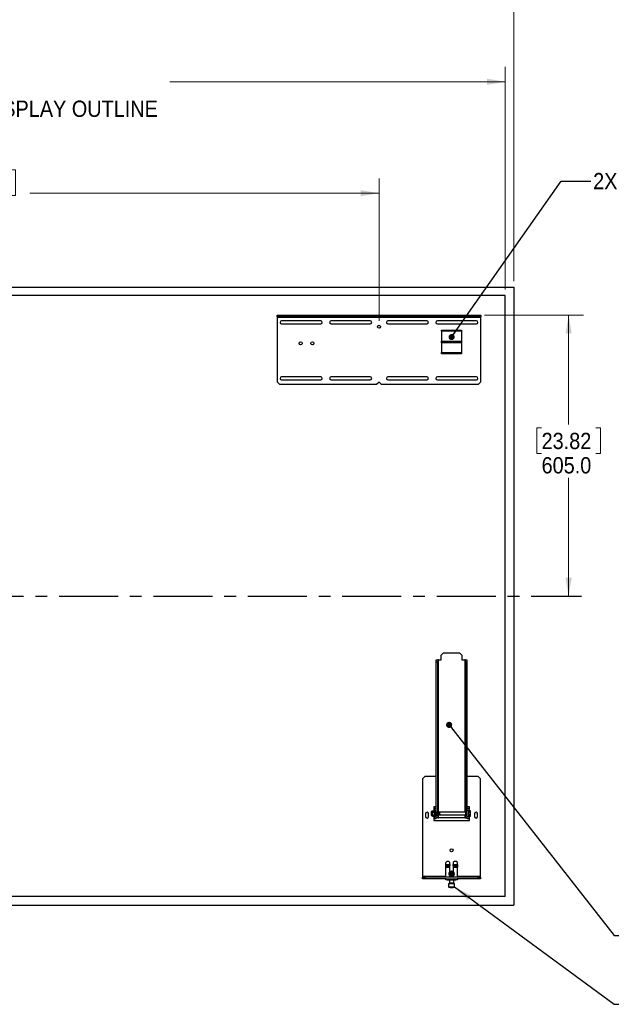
# Model space of a CAD drawing. Header units: millimetres. Extents: x 0 to 844, y -2 to 552.
# Tile 10 of 65: x 263 to 390, y 148 to 360. Entities that reach past the tile are written whole.
import ezdxf

# ---------------------------------------------------------------- set-up
doc = ezdxf.new("R2010")
doc.units = ezdxf.units.MM
doc.linetypes.add('CENTERX2', pattern=[20.32, 12.7, -2.54, 2.54, -2.54])
doc.styles.add('SLDTEXTSTYLE0', font='GOTHIC.TTF', dxfattribs={"width": 0.913})
doc.styles.get("Standard").update_dxf_attribs({"font": 'GOTHIC.TTF'})
doc.dimstyles.new('SLDDIMSTYLE0', dxfattribs={"dimtxt": 3.5, "dimasz": 3.9624, "dimexe": 0, "dimexo": 0.0625, "dimgap": 0.875, "dimtad": 0, "dimtih": 1, "dimtoh": 1, "dimdec": 0, "dimlfac": 10, "dimrnd": 1e-09, "dimzin": 12, "dimdsep": 46, "dimtxsty": 'SLDTEXTSTYLE0', "dimsah": 1, "dimcen": 0.09, "dimadec": 0, "dimazin": 3, "dimtfac": 1, "dimtdec": 3, "dimtofl": 0, "dimtmove": 0, "dimatfit": 3, "dimfxl": 1, "dimfrac": 2, "dimtolj": 1, "dimtzin": 12, "dimarcsym": 0})
doc.dimstyles.new('SLDDIMSTYLE1', dxfattribs={"dimtxt": 3.5, "dimasz": 3.9624, "dimexe": 0, "dimexo": 0.0625, "dimgap": 0.875, "dimtad": 0, "dimtih": 1, "dimtoh": 1, "dimdec": 0, "dimlfac": 10, "dimrnd": 1e-09, "dimzin": 12, "dimdsep": 46, "dimtxsty": 'SLDTEXTSTYLE0', "dimsah": 1, "dimcen": 0.09, "dimadec": 0, "dimazin": 3, "dimtfac": 1, "dimtdec": 0, "dimtofl": 0, "dimtmove": 0, "dimatfit": 3, "dimfxl": 1, "dimfrac": 2, "dimtolj": 1, "dimtzin": 12, "dimarcsym": 0})
doc.dimstyles.new('SLDDIMSTYLE2', dxfattribs={"dimtxt": 3.5, "dimasz": 3.9624, "dimexe": 0, "dimexo": 0.0625, "dimgap": 0.875, "dimtad": 0, "dimtih": 1, "dimtoh": 1, "dimdec": 1, "dimlfac": 10, "dimrnd": 1e-09, "dimzin": 12, "dimdsep": 46, "dimtxsty": 'SLDTEXTSTYLE0', "dimsah": 1, "dimcen": 0.09, "dimadec": 0, "dimazin": 3, "dimtfac": 1, "dimtdec": 1, "dimtofl": 0, "dimtmove": 0, "dimatfit": 3, "dimfxl": 1, "dimfrac": 2, "dimtolj": 1, "dimtzin": 12, "dimarcsym": 0})
doc.dimstyles.new('SLDDIMSTYLE3', dxfattribs={"dimtxt": 3.5, "dimasz": 3.9624, "dimexe": 0, "dimexo": 0.0625, "dimgap": 0.875, "dimtad": 0, "dimtih": 1, "dimtoh": 1, "dimdec": 1, "dimlfac": 10, "dimrnd": 1e-09, "dimzin": 4, "dimdsep": 46, "dimtxsty": 'SLDTEXTSTYLE0', "dimsah": 1, "dimcen": 0.09, "dimadec": 0, "dimazin": 1, "dimtfac": 1, "dimtdec": 1, "dimtofl": 0, "dimtmove": 0, "dimatfit": 3, "dimfxl": 1, "dimfrac": 2, "dimtolj": 1, "dimtzin": 12, "dimarcsym": 0})
doc.dimstyles.new('SLDDIMSTYLE5', dxfattribs={"dimtxt": 0.18, "dimasz": 1.3208, "dimexe": 0, "dimexo": 0.0625, "dimgap": 0, "dimtad": 0, "dimtih": 1, "dimtoh": 1, "dimdec": 0, "dimrnd": 1e-09, "dimzin": 0, "dimdsep": 46, "dimtxsty": 'STANDARD', "dimblk1": 'DOT', "dimblk2": 'DOT', "dimsah": 1, "dimcen": 0.09, "dimadec": 0, "dimazin": 0, "dimtfac": 1.3208, "dimtdec": 0, "dimtofl": 0, "dimtmove": 0, "dimatfit": 3, "dimldrblk": 'DOT', "dimfxl": 1, "dimfrac": 2, "dimtolj": 1, "dimtzin": 0, "dimarcsym": 0})
doc.dimstyles.new('SLDDIMSTYLE6', dxfattribs={"dimtxt": 0.18, "dimasz": 3.9624, "dimexe": 0, "dimexo": 0.0625, "dimgap": 0, "dimtad": 0, "dimtih": 1, "dimtoh": 1, "dimdec": 0, "dimrnd": 1e-09, "dimzin": 0, "dimdsep": 46, "dimtxsty": 'STANDARD', "dimsah": 1, "dimcen": 0.09, "dimadec": 0, "dimazin": 0, "dimtfac": 3.9624, "dimtdec": 0, "dimtofl": 0, "dimtmove": 0, "dimatfit": 3, "dimfxl": 1, "dimfrac": 2, "dimtolj": 1, "dimtzin": 0, "dimarcsym": 0})

# ---------------------------------------------------------------- blocks, each defined once
blk = doc.blocks.new('_D')
at = {"color": 7, "linetype": 'Continuous', "lineweight": 0}
for p, q in [((250.69, 354.86), (249.62, 354.86)), ((249.62, 354.86), (249.62, 349.3)), ((259.74, 354.86), (260.8, 354.86)), ((260.8, 354.86), (260.8, 349.3)), ((141.44, 302.29), (141.44, 350.22)), ((367.52, 302.29), (367.52, 350.22)), ((249.62, 349.3), (250.69, 349.3)), ((260.8, 349.3), (259.74, 349.3)), ((141.44, 347.04), (215.11, 347.04)), ((367.52, 347.04), (295.31, 347.04))]:
    blk.add_line(p, q, dxfattribs=at)
at = {"color": 7, "linetype": 'Continuous', "lineweight": 18}
for points in [[(141.44, 347.04), (145.41, 346.38), (145.41, 347.7)], [(367.52, 347.04), (363.56, 347.7), (363.56, 346.38)]]:
    blk.add_solid(points, dxfattribs=at)
at = {"color": 7, "linetype": 'Continuous', "lineweight": 18, "char_height": 3.5, "attachment_point": 1, "style": 'SLDTEXTSTYLE0'}
for s, insert in [('89.0', (250.69, 353.77)), ('2261', (250.04, 348.54)), ('STANDARD & ERO DISPLAY OUTLINE', (215.82, 342.98))]:
    blk.add_mtext(s, dxfattribs=dict(at, insert=insert))
blk = doc.blocks.new('_D_1')
at = {"color": 7, "linetype": 'Continuous', "lineweight": 0}
for p, q in [((250.69, 379.69), (249.62, 379.69)), ((249.62, 379.69), (249.62, 374.14)), ((259.74, 379.69), (260.81, 379.69)), ((260.81, 379.69), (260.81, 374.14)), ((139.62, 304.12), (139.62, 375.05)), ((249.62, 374.14), (250.69, 374.14)), ((260.81, 374.14), (259.74, 374.14)), ((369.35, 304.12), (369.35, 375.05)), ((139.62, 371.88), (227.05, 371.88)), ((369.35, 371.88), (283.38, 371.88))]:
    blk.add_line(p, q, dxfattribs=at)
at = {"color": 7, "linetype": 'Continuous', "lineweight": 18}
for points in [[(139.62, 371.88), (143.58, 371.22), (143.58, 372.54)], [(369.35, 371.88), (365.39, 372.54), (365.39, 371.22)]]:
    blk.add_solid(points, dxfattribs=at)
at = {"color": 7, "linetype": 'Continuous', "lineweight": 18, "char_height": 3.5, "attachment_point": 1, "style": 'SLDTEXTSTYLE0'}
for s, insert in [('90.4', (250.69, 378.61)), ('2297', (250.04, 373.37)), ('TOUCH DISPLAY OUTLINE', (227.76, 367.82))]:
    blk.add_mtext(s, dxfattribs=dict(at, insert=insert))
blk = doc.blocks.new('_D_7')
at = {"color": 7, "linetype": 'Continuous', "lineweight": 0}
for p, q in [((363.02, 296.82), (384.33, 296.82)), ((381.15, 296.82), (381.15, 273.26)), ((375.33, 272.55), (374.27, 272.55)), ((374.27, 272.55), (374.27, 266.99)), ((386.97, 272.55), (388.04, 272.55)), ((388.04, 272.55), (388.04, 266.99)), ((374.27, 266.99), (375.33, 266.99)), ((388.04, 266.99), (386.97, 266.99)), ((381.15, 236.31), (381.15, 261.75))]:
    blk.add_line(p, q, dxfattribs=at)
at = {"color": 7, "linetype": 'Continuous', "lineweight": 18}
for points in [[(381.15, 296.82), (380.49, 292.85), (381.81, 292.85)], [(381.15, 236.31), (381.81, 240.28), (380.49, 240.28)]]:
    blk.add_solid(points, dxfattribs=at)
at = {"color": 7, "linetype": 'Continuous', "lineweight": 18, "char_height": 3.5, "attachment_point": 1, "style": 'SLDTEXTSTYLE0'}
for s, insert in [('23.82', (375.33, 271.46)), ('605.0', (375.33, 266.22))]:
    blk.add_mtext(s, dxfattribs=dict(at, insert=insert))
blk = doc.blocks.new('_D_12')
at = {"color": 7, "linetype": 'Continuous', "lineweight": 0}
for p, q in [((249.39, 328.08), (248.33, 328.08)), ((248.33, 328.08), (248.33, 322.53)), ((261.03, 328.08), (262.1, 328.08)), ((262.1, 328.08), (262.1, 322.53)), ((168.62, 295.56), (168.62, 326.22)), ((340.34, 295.56), (340.34, 326.22)), ((168.62, 323.04), (245.26, 323.04)), ((248.33, 322.53), (249.39, 322.53)), ((262.1, 322.53), (261.03, 322.53)), ((340.34, 323.04), (265.17, 323.04))]:
    blk.add_line(p, q, dxfattribs=at)
at = {"color": 7, "linetype": 'Continuous', "lineweight": 18}
for points in [[(168.62, 323.04), (172.59, 322.38), (172.59, 323.7)], [(340.34, 323.04), (336.38, 323.7), (336.38, 322.38)]]:
    blk.add_solid(points, dxfattribs=at)
at = {"color": 7, "linetype": 'Continuous', "lineweight": 18, "char_height": 3.5, "attachment_point": 1, "style": 'SLDTEXTSTYLE0'}
for s, insert in [('67.61', (249.39, 327)), ('1717.2', (248.1, 321.76))]:
    blk.add_mtext(s, dxfattribs=dict(at, insert=insert))
blk = doc.blocks.new('SW_NOTE_0_6')
at = {"color": 0, "linetype": 'Continuous', "lineweight": 0, "char_height": 3.5, "attachment_point": 1, "style": 'SLDTEXTSTYLE0'}
for s, insert in [('2X PANEL', (0.52, 1.78)), ('     HANGERS', (0.52, -2.74))]:
    blk.add_mtext(s, dxfattribs=dict(at, insert=insert))
blk = doc.blocks.new('_Dot')
at = {"color": 0, "linetype": 'ByBlock', "lineweight": -2}
blk.add_line((-0.5, 0), (-1, 0), dxfattribs=at)
at = {"color": 0, "linetype": 'ByBlock', "const_width": 0.5}
blk.add_lwpolyline([(-0.25, 0, 1), (0.25, 0, 1)], format="xyb", close=True, dxfattribs=at)

msp = doc.modelspace()

# ---------------------------------------------------------------- linework, layer by layer
at = {"color": 9, "linetype": 'Continuous', "lineweight": 25}
for p, q in [((139.615173, 302.849097), (369.354813, 302.849097)), ((367.524993, 301.019277), (141.444993, 301.019277)), ((367.524993, 171.609277), (367.524993, 301.019277)), ((369.354813, 302.849097), (369.354813, 169.779457)), ((139.615173, 169.779457), (369.354813, 169.779457)), ((367.524993, 171.609277), (141.444993, 171.609277))]:
    msp.add_line(p, q, dxfattribs=at)
at = {"color": 7, "linetype": 'Continuous', "lineweight": 25}
for p, q in [((318.437493, 296.511493), (318.437493, 296.815277)), ((318.437493, 296.815277), (318.937493, 296.815277)), ((318.937493, 296.815277), (318.937493, 296.511493)), ((318.937493, 296.815277), (361.752493, 296.815277)), ((361.752493, 296.511493), (361.752493, 296.815277)), ((361.752493, 296.815277), (362.252493, 296.815277)), ((362.252493, 296.815277), (362.252493, 296.511493)), ((318.937493, 296.511493), (318.437493, 296.511493)), ((318.437493, 296.511493), (318.437493, 296.359093)), ((318.437493, 296.359093), (362.252493, 296.359093)), ((318.437493, 296.359093), (318.437493, 282.406493)), ((318.937493, 296.511493), (361.752493, 296.511493)), ((327.789993, 295.571693), (319.389993, 295.571693)), ((319.389993, 294.911293), (327.789993, 294.911293)), ((338.439993, 295.571693), (330.039993, 295.571693)), ((330.039993, 294.911293), (338.439993, 294.911293)), ((350.649993, 295.571693), (342.249993, 295.571693)), ((342.249993, 294.911293), (350.649993, 294.911293)), ((361.299993, 295.571693), (352.899993, 295.571693)), ((352.899993, 294.911293), (361.299993, 294.911293)), ((362.252493, 296.511493), (361.752493, 296.511493)), ((362.252493, 296.359093), (362.252493, 296.511493)), ((362.252493, 282.406493), (362.252493, 296.359093)), ((353.783293, 293.367227), (353.783293, 293.525977)), ((353.783293, 293.525977), (358.126693, 293.525977)), ((358.126693, 293.367227), (353.783293, 293.367227)), ((353.783293, 293.367227), (353.783293, 291.20108)), ((358.126693, 293.525977), (358.126693, 293.367227)), ((358.126693, 293.367227), (358.126693, 291.20108)), ((353.783293, 291.20108), (358.126693, 291.20108)), ((353.783293, 290.815158), (353.783293, 291.20108)), ((358.126693, 290.815158), (353.783293, 290.815158)), ((353.783293, 290.815158), (353.783293, 288.745855)), ((358.126693, 291.20108), (358.126693, 290.815158)), ((358.126693, 290.815158), (358.126693, 288.745855)), ((353.783293, 288.745855), (358.126693, 288.745855)), ((353.783293, 288.496777), (353.783293, 288.745855)), ((358.126693, 288.496777), (353.783293, 288.496777)), ((358.126693, 288.745855), (358.126693, 288.496777)), ((318.437493, 282.406493), (318.937493, 281.906493)), ((327.789993, 283.506693), (319.389993, 283.506693)), ((319.389993, 282.846293), (327.789993, 282.846293)), ((338.439993, 283.506693), (330.039993, 283.506693)), ((330.039993, 282.846293), (338.439993, 282.846293)), ((340.344993, 282.373993), (339.877493, 281.906493)), ((340.812493, 281.906493), (340.344993, 282.373993)), ((350.649993, 283.506693), (342.249993, 283.506693)), ((342.249993, 282.846293), (350.649993, 282.846293)), ((361.299993, 283.506693), (352.899993, 283.506693)), ((352.899993, 282.846293), (361.299993, 282.846293)), ((361.752493, 281.906493), (362.252493, 282.406493)), ((318.937493, 281.906493), (339.877493, 281.906493)), ((340.812493, 281.906493), (361.752493, 281.906493)), ((352.676209, 222.597173), (352.979993, 222.597173)), ((352.676209, 222.097173), (352.676209, 222.597173)), ((352.979993, 222.597173), (352.979993, 222.097173)), ((353.132393, 222.597173), (352.979993, 222.597173)), ((353.132393, 222.597173), (353.732493, 222.597173)), ((354.232493, 224.097173), (353.732493, 223.597173)), ((353.732493, 222.597173), (353.732493, 223.597173)), ((354.232493, 224.097173), (357.677493, 224.097173)), ((358.177493, 223.597173), (357.677493, 224.097173)), ((358.177493, 223.597173), (358.177493, 222.597173)), ((358.177493, 222.597173), (358.777593, 222.597173)), ((358.929993, 222.597173), (358.777593, 222.597173)), ((358.929993, 222.597173), (359.233777, 222.597173)), ((358.929993, 222.097173), (358.929993, 222.597173)), ((359.233777, 222.597173), (359.233777, 222.097173)), ((352.676209, 189.843583), (352.676209, 222.097173)), ((352.979993, 222.097173), (352.676209, 222.097173)), ((352.979993, 189.097173), (352.979993, 222.097173)), ((359.233777, 222.097173), (358.929993, 222.097173)), ((358.929993, 222.097173), (358.929993, 189.097173)), ((359.233777, 222.097173), (359.233777, 189.097173)), ((350.204993, 197.467173), (349.704993, 196.967173)), ((352.676209, 197.467173), (350.204993, 197.467173)), ((361.704993, 197.467173), (359.233777, 197.467173)), ((362.204993, 196.967173), (361.704993, 197.467173)), ((349.704993, 196.967173), (349.704993, 175.923357)), ((362.204993, 175.923357), (362.204993, 196.967173)), ((352.676209, 190.967173), (352.116209, 190.967173)), ((352.116209, 190.967173), (352.116209, 190.667173)), ((359.793777, 190.967173), (359.233777, 190.967173)), ((359.793777, 190.667173), (359.793777, 190.967173)), ((350.355793, 189.448277), (350.355793, 189.203477)), ((350.355793, 189.203477), (350.410993, 189.148277)), ((350.410993, 189.148277), (350.355793, 189.093077)), ((350.355793, 189.093077), (350.355793, 188.848277)), ((350.960993, 189.148277), (351.016193, 189.203477)), ((351.016193, 189.093077), (350.960993, 189.148277)), ((351.016193, 189.203477), (351.016193, 189.448277)), ((351.016193, 188.848277), (351.016193, 189.093077)), ((351.668609, 189.760887), (351.641377, 189.750975)), ((351.641377, 189.243371), (351.641377, 189.750975)), ((351.641377, 189.243371), (351.661762, 189.235951)), ((351.655235, 189.447901), (351.668609, 189.36766)), ((351.655235, 189.295832), (351.664664, 189.239261)), ((351.664269, 189.238208), (351.664664, 189.239261)), ((351.668609, 189.497173), (351.668609, 189.947173)), ((351.668609, 189.047173), (351.668609, 189.497173)), ((351.818609, 189.997173), (351.718609, 189.997173)), ((351.718609, 188.997173), (351.818609, 188.997173)), ((351.863267, 190.074523), (351.818609, 189.997173)), ((351.818609, 189.930186), (351.818609, 189.997173)), ((351.863267, 189.785848), (351.818609, 189.930186)), ((351.818609, 189.497173), (351.818609, 189.930186)), ((351.818609, 189.06416), (351.818609, 189.497173)), ((351.818609, 188.997173), (351.818609, 189.06416)), ((351.863267, 188.919823), (351.818609, 189.06416)), ((351.818609, 188.997173), (351.863267, 188.919823)), ((351.863267, 190.074523), (352.22395, 190.074523)), ((351.863267, 189.785848), (352.22395, 189.785848)), ((351.863267, 189.208498), (352.22395, 189.208498)), ((351.863267, 188.919823), (352.22395, 188.919823)), ((352.268609, 190.667173), (352.116209, 190.667173)), ((352.268609, 189.997173), (352.22395, 190.074523)), ((352.22395, 190.074523), (352.268609, 189.930186)), ((352.22395, 189.208498), (352.268609, 189.06416)), ((352.22395, 188.919823), (352.268609, 188.997173)), ((352.268609, 190.167173), (352.268609, 190.667173)), ((352.268609, 190.667173), (352.572393, 190.667173)), ((352.572393, 190.167173), (352.268609, 190.167173)), ((352.268609, 188.827173), (352.268609, 190.167173)), ((352.268609, 188.327173), (352.268609, 188.827173)), ((352.268609, 188.827173), (352.572393, 188.827173)), ((352.572393, 190.667173), (352.572393, 190.167173)), ((352.572393, 188.827173), (352.572393, 190.167173)), ((352.676209, 190.147173), (352.572393, 190.147173)), ((352.572393, 188.847173), (352.676209, 188.847173)), ((352.572393, 188.827173), (352.572393, 188.327173)), ((352.676209, 189.843583), (352.676209, 189.497173)), ((352.676209, 189.497173), (352.676209, 189.150763)), ((352.676209, 189.097173), (352.676209, 189.150763)), ((352.676209, 189.097173), (352.979993, 189.097173)), ((352.676209, 188.597173), (352.676209, 189.097173)), ((353.004038, 189.755085), (352.979993, 189.751078)), ((352.979993, 189.747287), (353.064664, 189.239261)), ((352.979993, 189.299356), (352.989324, 189.243371)), ((352.979993, 189.241816), (352.989324, 189.243371)), ((352.979993, 189.097173), (352.979993, 188.597173)), ((352.989324, 189.243371), (353.027355, 189.197173)), ((353.019805, 189.797173), (353.004038, 189.755085)), ((353.004038, 189.755085), (353.089324, 189.243371)), ((353.042065, 189.797173), (353.020075, 189.797173)), ((353.026844, 189.197173), (353.04826, 189.197173)), ((353.079378, 189.750975), (353.041347, 189.797173)), ((353.048896, 189.197173), (353.064664, 189.239261)), ((353.064664, 189.239261), (353.089324, 189.243371)), ((353.104038, 189.755085), (353.079378, 189.750975)), ((353.079378, 189.750975), (353.164664, 189.239261)), ((353.089324, 189.243371), (353.127355, 189.197173)), ((353.119805, 189.797173), (353.104038, 189.755085)), ((353.104038, 189.755085), (353.189324, 189.243371)), ((353.142065, 189.797173), (353.120075, 189.797173)), ((353.126844, 189.197173), (353.14826, 189.197173)), ((353.179378, 189.750975), (353.141347, 189.797173)), ((353.148896, 189.197173), (353.164664, 189.239261)), ((353.164664, 189.239261), (353.189324, 189.243371)), ((353.204038, 189.755085), (353.179378, 189.750975)), ((353.179378, 189.750975), (353.264664, 189.239261)), ((353.189324, 189.243371), (353.227355, 189.197173)), ((353.219805, 189.797173), (353.204038, 189.755085)), ((353.204038, 189.755085), (353.289324, 189.243371)), ((353.242056, 189.797173), (353.220075, 189.797173)), ((353.226844, 189.197173), (353.24826, 189.197173)), ((353.279378, 189.750975), (353.241347, 189.797173)), ((353.248896, 189.197173), (353.264664, 189.239261)), ((353.264664, 189.239261), (353.289324, 189.243371)), ((353.304038, 189.755085), (353.279378, 189.750975)), ((353.279378, 189.750975), (353.364664, 189.239261)), ((353.289324, 189.243371), (353.327355, 189.197173)), ((353.319805, 189.797173), (353.304038, 189.755085)), ((353.304038, 189.755085), (353.389324, 189.243371)), ((358.929993, 189.797173), (353.320146, 189.797173)), ((353.326844, 189.197173), (353.348256, 189.197173)), ((353.348896, 189.197173), (353.364664, 189.239261)), ((353.364664, 189.239261), (353.389324, 189.243371)), ((353.389324, 189.243371), (353.427355, 189.197173)), ((353.426919, 189.197173), (358.929993, 189.197173)), ((358.929993, 189.097173), (359.233777, 189.097173)), ((358.929993, 188.597173), (358.929993, 189.097173)), ((359.337593, 189.797173), (359.233777, 189.797173)), ((359.233777, 189.197173), (359.337593, 189.197173)), ((359.233777, 189.097173), (359.233777, 188.597173)), ((359.337593, 190.667173), (359.641377, 190.667173)), ((359.337593, 190.167173), (359.337593, 190.667173)), ((359.337593, 188.827173), (359.337593, 190.167173)), ((359.641377, 190.167173), (359.337593, 190.167173)), ((359.337593, 188.827173), (359.641377, 188.827173)), ((359.337593, 188.327173), (359.337593, 188.827173)), ((359.641377, 190.667173), (359.641377, 190.167173)), ((359.793777, 190.667173), (359.641377, 190.667173)), ((359.641377, 188.827173), (359.641377, 190.167173)), ((359.996036, 190.069406), (359.641377, 190.069406)), ((359.996036, 190.069335), (359.641377, 190.069335)), ((359.641377, 189.791036), (359.996036, 189.791036)), ((359.996036, 189.775472), (359.641377, 189.775472)), ((359.641377, 189.218874), (359.996036, 189.218874)), ((359.996036, 189.20331), (359.641377, 189.20331)), ((359.641377, 188.925011), (359.996036, 188.925011)), ((359.641377, 188.92494), (359.996036, 188.92494)), ((359.641377, 188.827173), (359.641377, 188.327173)), ((360.041377, 189.972173), (359.996036, 190.069406)), ((359.996036, 189.775472), (359.996036, 189.791036)), ((359.996036, 189.20331), (359.996036, 189.218874)), ((359.996036, 188.92494), (360.041377, 189.022173)), ((360.041377, 189.022173), (360.041377, 189.972173)), ((360.893793, 189.448277), (360.893793, 189.203477)), ((360.893793, 189.203477), (360.948993, 189.148277)), ((360.948993, 189.148277), (360.893793, 189.093077)), ((360.893793, 189.093077), (360.893793, 188.848277)), ((361.498993, 189.148277), (361.554193, 189.203477)), ((361.554193, 189.093077), (361.498993, 189.148277)), ((361.554193, 189.203477), (361.554193, 189.448277)), ((361.554193, 188.848277), (361.554193, 189.093077)), ((352.116209, 188.327173), (352.268609, 188.327173)), ((352.116209, 188.327173), (352.116209, 188.027173)), ((352.116209, 188.027173), (359.793777, 188.027173)), ((352.572393, 188.327173), (352.268609, 188.327173)), ((352.979993, 188.597173), (352.676209, 188.597173)), ((352.979993, 188.597173), (353.132393, 188.597173)), ((358.777593, 188.597173), (353.132393, 188.597173)), ((358.777593, 188.597173), (358.929993, 188.597173)), ((359.233777, 188.597173), (358.929993, 188.597173)), ((359.641377, 188.327173), (359.337593, 188.327173)), ((359.641377, 188.327173), (359.793777, 188.327173)), ((359.793777, 188.027173), (359.793777, 188.327173)), ((355.004993, 179.251489), (354.704993, 178.951489)), ((354.704993, 178.490785), (354.704993, 178.951489)), ((354.704993, 178.490785), (355.579993, 178.490785)), ((354.704993, 178.235836), (354.704993, 178.490785)), ((355.579993, 178.235836), (354.704993, 178.235836)), ((354.704993, 178.019226), (354.704993, 178.235836)), ((355.004993, 179.251489), (355.279993, 179.251489)), ((355.579993, 178.951489), (355.279993, 179.251489)), ((355.579993, 178.490785), (355.579993, 178.951489)), ((355.579993, 178.490785), (355.579993, 178.235836)), ((355.579993, 178.019226), (355.579993, 178.235836)), ((356.629993, 179.251489), (356.329993, 178.951489)), ((356.329993, 178.951489), (356.329993, 178.490785)), ((356.329993, 178.490785), (357.204993, 178.490785)), ((356.329993, 178.235836), (356.329993, 178.490785)), ((357.204993, 178.235836), (356.329993, 178.235836)), ((356.329993, 178.235836), (356.329993, 178.019226)), ((356.629993, 179.251489), (356.904993, 179.251489)), ((357.204993, 178.951489), (356.904993, 179.251489)), ((357.204993, 178.490785), (357.204993, 178.951489)), ((357.204993, 178.490785), (357.204993, 178.235836)), ((357.204993, 178.235836), (357.204993, 178.019226)), ((354.704993, 178.019226), (355.579993, 178.019226)), ((354.704993, 177.952143), (354.704993, 178.019226)), ((354.704993, 177.952143), (355.579993, 177.952143)), ((354.704993, 175.770957), (354.704993, 177.952143)), ((355.594993, 175.970957), (355.559993, 175.935957)), ((355.579993, 177.952143), (355.579993, 178.019226)), ((355.579993, 176.941732), (355.579993, 177.952143)), ((355.594993, 175.970957), (355.954993, 175.970957)), ((355.760209, 176.516877), (355.931743, 176.496607)), ((355.760209, 176.429837), (355.931743, 176.450107)), ((355.931743, 176.496607), (355.908805, 176.519545)), ((355.908805, 176.427169), (355.931743, 176.450107)), ((355.911473, 176.668141), (355.931743, 176.496607)), ((355.911473, 176.278574), (355.931743, 176.450107)), ((355.931743, 176.496607), (355.931743, 176.450107)), ((355.931743, 176.496607), (355.978243, 176.496607)), ((355.978243, 176.450107), (355.931743, 176.450107)), ((355.954993, 175.970957), (356.314993, 175.970957)), ((355.998513, 176.668141), (355.978243, 176.496607)), ((356.00118, 176.519545), (355.978243, 176.496607)), ((356.149776, 176.516877), (355.978243, 176.496607)), ((355.978243, 176.450107), (355.978243, 176.496607)), ((355.998513, 176.278574), (355.978243, 176.450107)), ((355.978243, 176.450107), (356.00118, 176.427169)), ((356.149776, 176.429837), (355.978243, 176.450107)), ((356.349993, 175.935957), (356.314993, 175.970957)), ((356.329993, 178.019226), (357.204993, 178.019226)), ((356.329993, 178.019226), (356.329993, 177.952143)), ((356.329993, 177.952143), (357.204993, 177.952143)), ((356.329993, 177.952143), (356.329993, 176.941732)), ((357.204993, 178.019226), (357.204993, 177.952143)), ((357.204993, 175.770957), (357.204993, 177.952143)), ((349.704993, 175.923357), (349.704993, 175.770957)), ((354.604993, 175.923357), (349.704993, 175.923357)), ((349.704993, 175.467173), (349.704993, 175.770957)), ((349.704993, 175.770957), (350.204993, 175.770957)), ((350.204993, 175.467173), (349.704993, 175.467173)), ((350.204993, 175.770957), (350.204993, 175.467173)), ((361.704993, 175.770957), (350.204993, 175.770957)), ((354.733209, 175.467173), (350.204993, 175.467173)), ((354.604993, 175.770957), (354.604993, 175.923357)), ((354.704993, 175.923357), (354.604993, 175.923357)), ((354.704993, 175.201489), (354.704993, 175.467173)), ((355.004993, 175.201489), (354.704993, 175.201489)), ((354.733209, 175.467173), (355.004993, 175.467173)), ((355.004993, 175.467173), (355.004993, 175.201489)), ((355.004993, 175.467173), (356.904993, 175.467173)), ((355.004993, 175.201489), (356.904993, 175.201489)), ((355.334643, 174.364489), (355.301993, 174.331839)), ((355.301993, 174.331839), (355.301993, 173.681439)), ((355.351798, 174.331839), (355.301993, 174.331839)), ((356.575343, 174.364489), (355.334643, 174.364489)), ((356.607993, 174.331839), (355.351798, 174.331839)), ((355.432593, 175.201489), (355.497893, 175.120189)), ((355.497893, 175.120189), (355.497893, 174.495089)), ((355.532757, 175.120189), (355.497893, 175.120189)), ((356.412093, 175.120189), (355.532757, 175.120189)), ((355.559993, 175.935957), (355.559993, 175.770957)), ((355.954993, 175.935957), (355.559993, 175.935957)), ((356.349993, 175.935957), (355.954993, 175.935957)), ((356.349993, 175.770957), (356.349993, 175.935957)), ((356.412093, 175.120189), (356.477393, 175.201489)), ((356.412093, 174.495089), (356.412093, 175.120189)), ((356.607993, 174.331839), (356.575343, 174.364489)), ((356.607993, 173.681439), (356.607993, 174.331839)), ((356.904993, 175.201489), (356.904993, 175.467173)), ((356.904993, 175.467173), (357.176777, 175.467173)), ((357.204993, 175.201489), (356.904993, 175.201489)), ((361.704993, 175.467173), (357.176777, 175.467173)), ((357.304993, 175.923357), (357.204993, 175.923357)), ((357.204993, 175.467173), (357.204993, 175.201489)), ((362.204993, 175.923357), (357.304993, 175.923357)), ((357.304993, 175.923357), (357.304993, 175.770957)), ((361.704993, 175.467173), (361.704993, 175.770957)), ((361.704993, 175.770957), (362.204993, 175.770957)), ((362.204993, 175.467173), (361.704993, 175.467173)), ((362.204993, 175.770957), (362.204993, 175.923357)), ((362.204993, 175.770957), (362.204993, 175.467173)), ((355.301993, 173.681439), (355.367293, 173.616139)), ((355.301993, 173.681439), (355.351798, 173.681439)), ((355.351798, 173.681439), (356.607993, 173.681439)), ((355.367293, 173.616139), (355.412118, 173.616139)), ((355.412118, 173.616139), (356.542693, 173.616139)), ((355.579518, 173.616139), (355.595843, 173.575489)), ((355.588439, 173.616139), (355.603752, 173.575489)), ((355.595843, 173.575489), (355.603752, 173.575489)), ((355.653779, 173.575489), (355.603752, 173.575489)), ((355.653779, 173.575489), (355.638465, 173.616139)), ((355.653779, 173.575489), (356.314143, 173.575489)), ((356.314143, 173.575489), (356.330468, 173.616139)), ((356.542693, 173.616139), (356.607993, 173.681439))]:
    msp.add_line(p, q, dxfattribs=at)
at = {"color": 7, "linetype": 'CENTERX2', "lineweight": 25}
msp.add_line((108.920865, 236.314277), (383.941633, 236.314277), dxfattribs=at)
at = {"color": 8, "linetype": 'Continuous', "lineweight": 25}
for p, q in [((353.132393, 189.797173), (353.132393, 222.597173)), ((358.777593, 222.597173), (358.777593, 189.797173)), ((351.718609, 189.997173), (351.718609, 189.497173)), ((351.718609, 189.497173), (351.718609, 188.997173)), ((352.116209, 190.667173), (352.116209, 190.074523)), ((352.116209, 188.919823), (352.116209, 188.327173)), ((353.132393, 188.597173), (353.132393, 189.197173)), ((358.777593, 189.197173), (358.777593, 188.597173)), ((359.793777, 190.069406), (359.793777, 190.667173)), ((359.793777, 188.327173), (359.793777, 188.92494))]:
    msp.add_line(p, q, dxfattribs=at)
at = {"color": 7, "linetype": 'Continuous', "lineweight": 25}
for centre, radius in [((340.344993, 294.288993), 0.3302), ((323.464993, 290.719277), 0.33), ((326.004993, 290.719277), 0.33), ((355.954993, 181.583277), 0.3302), ((355.954993, 176.473357), 0.4), ((355.954993, 176.473357), 0.380066)]:
    msp.add_circle(centre, radius, dxfattribs=at)
for centre, radius, start, end in [((319.389993, 295.241493), 0.3302, 90, 270), ((327.789993, 295.241493), 0.3302, 270, 90), ((330.039993, 295.241493), 0.3302, 90, 270), ((338.439993, 295.241493), 0.3302, 270, 90), ((342.249993, 295.241493), 0.3302, 90, 270), ((350.649993, 295.241493), 0.3302, 270, 90), ((352.899993, 295.241493), 0.3302, 90, 270), ((361.299993, 295.241493), 0.3302, 270, 90), ((319.389993, 283.176493), 0.3302, 90, 270), ((327.789993, 283.176493), 0.3302, 270, 90), ((330.039993, 283.176493), 0.3302, 90, 270), ((338.439993, 283.176493), 0.3302, 270, 90), ((342.249993, 283.176493), 0.3302, 90, 270), ((350.649993, 283.176493), 0.3302, 270, 90), ((352.899993, 283.176493), 0.3302, 90, 270), ((361.299993, 283.176493), 0.3302, 270, 90), ((350.685993, 189.448277), 0.3302, 0, 180), ((350.685993, 188.848277), 0.3302, 180, 0), ((351.718609, 189.947173), 0.05, 90, 180), ((351.718609, 189.047173), 0.05, 180, 270), ((361.223993, 189.448277), 0.3302, 0, 180), ((361.223993, 188.848277), 0.3302, 180, 0), ((355.954993, 176.473357), 0.6, 112.52267359, 236.85958832), ((355.954993, 176.473357), 0.6, 303.14041168, 112.52267359), ((356.725928, 176.473357), 0.966699, 177.41970807, 182.58029193), ((355.951148, 170.020845), 6.498838, 90.37331132, 91.68361744), ((355.951148, 182.925869), 6.498838, 268.31638256, 269.62668868), ((362.407505, 176.477202), 6.498838, 178.31638256, 179.62668868), ((362.407505, 176.469512), 6.498838, 180.37331132, 181.68361744), ((355.954993, 175.702422), 0.966699, 87.41970807, 92.58029193), ((355.954993, 177.244292), 0.966699, 267.41970807, 272.58029193), ((349.502481, 176.477202), 6.498838, 0.37331132, 1.68361744), ((349.502481, 176.469512), 6.498838, 358.31638256, 359.62668868), ((355.958837, 170.020845), 6.498838, 88.31638256, 89.62668868), ((355.958837, 182.925869), 6.498838, 270.37331132, 271.68361744), ((355.184058, 176.473357), 0.966699, 357.41970807, 2.58029193), ((355.465243, 174.364489), 0.1306, 90, 180), ((356.444743, 174.364489), 0.1306, 0, 90)]:
    msp.add_arc(centre, radius, start, end, dxfattribs=at)
for points, knots in [([(351.655235, 189.447901), (351.654905, 189.420263), (351.654232, 189.364047), (351.654899, 189.317009), (351.655217, 189.296998), (351.655235, 189.295832)], [0, 0, 0, 0, 0.47666502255, 0.96951845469, 1, 1, 1, 1]), ([(351.668609, 189.38934), (351.666617, 189.397842), (351.662281, 189.416353), (351.657708, 189.436829), (351.655235, 189.447901)], [0, 0, 0, 0, 0.4592936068, 1, 1, 1, 1]), ([(351.655235, 189.295832), (351.656374, 189.287255), (351.659766, 189.261718), (351.662928, 189.237671), (351.662824, 189.238464), (351.662785, 189.238761)], [0, 0, 0, 0, 0.23995792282, 0.71441173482, 1, 1, 1, 1]), ([(351.818609, 189.930186), (351.818653, 189.933608), (351.819289, 189.982349), (351.842078, 190.030113), (351.863267, 190.074523)], [0, 0, 0, 0, 0.0702005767, 1, 1, 1, 1]), ([(351.818609, 189.497173), (351.81903, 189.518112), (351.820994, 189.615774), (351.844668, 189.711022), (351.863267, 189.785848)], [0, 0, 0, 0, 0.21440142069, 1, 1, 1, 1]), ([(351.863267, 189.208498), (351.858281, 189.226228), (351.831862, 189.320176), (351.824545, 189.417896), (351.818609, 189.497173)], [0, 0, 0, 0, 0.1887270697, 1, 1, 1, 1]), ([(351.818609, 189.06416), (351.818653, 189.067582), (351.819289, 189.116323), (351.842078, 189.164087), (351.863267, 189.208498)], [0, 0, 0, 0, 0.0702005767, 1, 1, 1, 1]), ([(352.268609, 189.930186), (352.268564, 189.926764), (352.267929, 189.878023), (352.24514, 189.830259), (352.22395, 189.785848)], [0, 0, 0, 0, 0.0702005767, 1, 1, 1, 1]), ([(352.22395, 189.785848), (352.242549, 189.711022), (352.266224, 189.615774), (352.268188, 189.518112), (352.268609, 189.497173)], [0, 0, 0, 0, 0.78559857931, 1, 1, 1, 1]), ([(352.268609, 189.497173), (352.262673, 189.417896), (352.255356, 189.320176), (352.228937, 189.226228), (352.22395, 189.208498)], [0, 0, 0, 0, 0.8112729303, 1, 1, 1, 1]), ([(352.268609, 189.06416), (352.268564, 189.060739), (352.267929, 189.011998), (352.24514, 188.964234), (352.22395, 188.919823)], [0, 0, 0, 0, 0.0702005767, 1, 1, 1, 1]), ([(353.04826, 189.201088), (353.048306, 189.200809), (353.048424, 189.200084), (353.04254, 189.236248), (353.031827, 189.301017), (353.016824, 189.389621), (352.999394, 189.48907), (352.986224, 189.562322), (352.980297, 189.593906), (352.979993, 189.595529)], [0, 0, 0, 0, 0.1085802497, 0.281784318, 0.4557841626, 0.631673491, 0.80994648, 0.990237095, 1, 1, 1, 1]), ([(352.979993, 189.446439), (352.985568, 189.416), (352.997242, 189.352264), (353.012661, 189.271837), (353.023242, 189.217812), (353.027996, 189.193947), (353.027003, 189.198946), (353.026844, 189.199749)], [0, 0, 0, 0, 0.2252371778, 0.4716292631, 0.7151317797, 0.954278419, 1, 1, 1, 1]), ([(353.020079, 189.795493), (353.01999, 189.79604), (353.019117, 189.801405), (353.02261, 189.779877), (353.030676, 189.730657), (353.043779, 189.652243), (353.060165, 189.556951), (353.07853, 189.453745), (353.09675, 189.355042), (353.112669, 189.271741), (353.123241, 189.217832), (353.127997, 189.19394), (353.127001, 189.198957), (353.126839, 189.199769)], [0, 0, 0, 0, 0.0119611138, 0.1171982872, 0.2225029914, 0.3286476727, 0.4361425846, 0.5450486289, 0.6548600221, 0.7645545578, 0.8729626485, 0.9794314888, 1, 1, 1, 1]), ([(353.14826, 189.201093), (353.148305, 189.200816), (353.148422, 189.200098), (353.142542, 189.236231), (353.131816, 189.301087), (353.116863, 189.389353), (353.099243, 189.490091), (353.080673, 189.592515), (353.063321, 189.684791), (353.049919, 189.75393), (353.042128, 189.793254), (353.042084, 189.793464), (353.042067, 189.793548)], [0, 0, 0, 0, 0.0658269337, 0.1710373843, 0.2767312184, 0.3835727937, 0.4918622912, 0.601377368, 0.7113239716, 0.8205339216, 0.9280139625, 1, 1, 1, 1]), ([(353.120075, 189.795514), (353.119987, 189.796053), (353.119118, 189.801402), (353.122611, 189.779871), (353.130675, 189.730659), (353.143779, 189.652243), (353.160165, 189.556951), (353.17853, 189.453745), (353.196749, 189.355043), (353.212669, 189.271739), (353.22324, 189.217839), (353.227996, 189.193946), (353.227003, 189.198946), (353.226844, 189.199749)], [0, 0, 0, 0, 0.0117933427, 0.1170710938, 0.2224164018, 0.3286020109, 0.4361383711, 0.5450864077, 0.6549401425, 0.7646769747, 0.8731268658, 0.9796367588, 1, 1, 1, 1]), ([(353.24826, 189.201093), (353.248305, 189.200816), (353.248422, 189.200098), (353.242542, 189.236231), (353.231816, 189.301087), (353.216863, 189.389353), (353.199243, 189.490091), (353.180673, 189.592515), (353.163321, 189.684791), (353.149919, 189.75393), (353.142128, 189.793254), (353.142084, 189.793464), (353.142067, 189.793548)], [0, 0, 0, 0, 0.0658269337, 0.1710373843, 0.2767312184, 0.3835727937, 0.4918622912, 0.601377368, 0.7113239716, 0.8205339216, 0.9280139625, 1, 1, 1, 1]), ([(353.220075, 189.795514), (353.219987, 189.796053), (353.219118, 189.801402), (353.222611, 189.779871), (353.230675, 189.730659), (353.243779, 189.652243), (353.260165, 189.556951), (353.27853, 189.453745), (353.296749, 189.355043), (353.312669, 189.271739), (353.32324, 189.217839), (353.327996, 189.193946), (353.327003, 189.198946), (353.326844, 189.199749)], [0, 0, 0, 0, 0.0117933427, 0.1170710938, 0.2224164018, 0.3286020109, 0.4361383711, 0.5450864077, 0.6549401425, 0.7646769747, 0.8731268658, 0.9796367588, 1, 1, 1, 1]), ([(353.348256, 189.201117), (353.348307, 189.200801), (353.348442, 189.199974), (353.342601, 189.235875), (353.331908, 189.30054), (353.316978, 189.388684), (353.299372, 189.489368), (353.2808, 189.591824), (353.263432, 189.68421), (353.249993, 189.753551), (353.242148, 189.79315), (353.242083, 189.793472), (353.242056, 189.793602)], [0, 0, 0, 0, 0.0651994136, 0.1703769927, 0.2760323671, 0.3828315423, 0.4910777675, 0.6005527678, 0.7104664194, 0.8196519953, 0.9271128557, 1, 1, 1, 1]), ([(353.320146, 189.79508), (353.320037, 189.79575), (353.319187, 189.800978), (353.322804, 189.77868), (353.331065, 189.7283), (353.344302, 189.649153), (353.360786, 189.5534), (353.379185, 189.450135), (353.397357, 189.351813), (353.413154, 189.269241), (353.423496, 189.216547), (353.428081, 189.193515), (353.427057, 189.198673), (353.426919, 189.199371)], [0, 0, 0, 0, 0.0154797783, 0.1207464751, 0.2261098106, 0.3323369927, 0.4399256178, 0.548918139, 0.658788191, 0.7684995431, 0.8768881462, 0.9833311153, 1, 1, 1, 1]), ([(359.996036, 189.791036), (360.00892, 189.824939), (360.035075, 189.893764), (360.02866, 189.988206), (360.005354, 190.046164), (359.996036, 190.069335)], [0, 0, 0, 0, 0.368160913, 0.7473960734, 1, 1, 1, 1]), ([(359.996036, 189.218874), (360.00323, 189.253304), (360.036972, 189.414785), (360.032485, 189.606355), (360.000592, 189.754334), (359.996036, 189.775472)], [0, 0, 0, 0, 0.1884939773, 0.8840791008, 1, 1, 1, 1]), ([(359.996036, 188.925011), (360.00892, 188.958914), (360.035075, 189.027738), (360.02866, 189.122181), (360.005354, 189.180139), (359.996036, 189.20331)], [0, 0, 0, 0, 0.368160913, 0.7473960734, 1, 1, 1, 1]), ([(356.444224, 174.495089), (356.442864, 174.495089), (356.440036, 174.495089), (356.410484, 174.495089), (356.362833, 174.495089), (356.280026, 174.495089), (356.147139, 174.495089), (355.991163, 174.495089), (355.86318, 174.495089), (355.766335, 174.495089), (355.677935, 174.495089), (355.577834, 174.495089), (355.532237, 174.495089), (355.502597, 174.495089)], [0, 0, 0, 0, 0.0695174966, 0.1445880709, 0.2196586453, 0.2931692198, 0.4297253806, 0.5662815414, 0.6397921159, 0.7148626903, 0.7899332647, 0.8634438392, 1, 1, 1, 1])]:
    msp.add_open_spline(points, degree=3, knots=knots, dxfattribs=at)

# ---------------------------------------------------------------- block references
at = {"color": 7, "linetype": 'Continuous', "lineweight": 0}
msp.add_blockref('SW_NOTE_0_6', (385.903509, 325.618421), dxfattribs=at)

# ---------------------------------------------------------------- dimensions: what is measured, and where the dimension line sits
at = {"color": 7, "linetype": 'Continuous', "lineweight": 18}
for base, p1, p2, text, dimstyle, picture, middle in [((369.354813, 371.875443), (139.615173, 302.849097), (369.354813, 302.849097), '<>\\PTOUCH DISPLAY OUTLINE', 'SLDDIMSTYLE1', '_D_1', (255.216964, 371.875443)), ((367.524993, 347.040623), (141.444993, 301.019277), (367.524993, 301.019277), '<>\\PSTANDARD & ERO DISPLAY OUTLINE', 'SLDDIMSTYLE0', '_D', (255.211644, 347.040623))]:
    dim = msp.add_linear_dim(base=base, p1=p1, p2=p2, text=text, dimstyle=dimstyle, dxfattribs=at)
    dim.commit()
    dim.dimension.update_dxf_attribs({"geometry": picture, "text_midpoint": middle, "dimtype": 160})
dim = msp.add_linear_dim(base=(340.344993, 323.040623), p1=(168.624993, 294.288993), p2=(340.344993, 294.288993), dimstyle='SLDDIMSTYLE2', dxfattribs=at)
dim.commit()
dim.dimension.update_dxf_attribs({"geometry": '_D_12', "text_midpoint": (255.211644, 323.040623), "dimtype": 160})
dim = msp.add_linear_dim(base=(381.152034, 296.815277), p1=(383.941633, 236.314277), p2=(361.752493, 296.815277), angle=90, dimstyle='SLDDIMSTYLE3', dxfattribs=at)
dim.commit()
dim.dimension.update_dxf_attribs({"geometry": '_D_7', "text_midpoint": (381.152034, 267.505275), "dimtype": 160})

# ---------------------------------------------------------------- leaders
at = {"color": 7, "linetype": 'Continuous', "lineweight": 0}
for points, dimstyle in [([(355.962739, 292.072529), (379.554144, 325.618421), (385.903509, 325.618421)], 'SLDDIMSTYLE5'), ([(355.42688, 208.584602), (390.957018, 163.25), (397.307018, 163.25)], 'SLDDIMSTYLE5'), ([(356.607993, 173.681439), (390.957018, 148.425439), (397.307018, 148.425439)], 'SLDDIMSTYLE6')]:
    msp.add_leader(points, dimstyle=dimstyle, dxfattribs=at)

doc.saveas('drawing.dxf')
